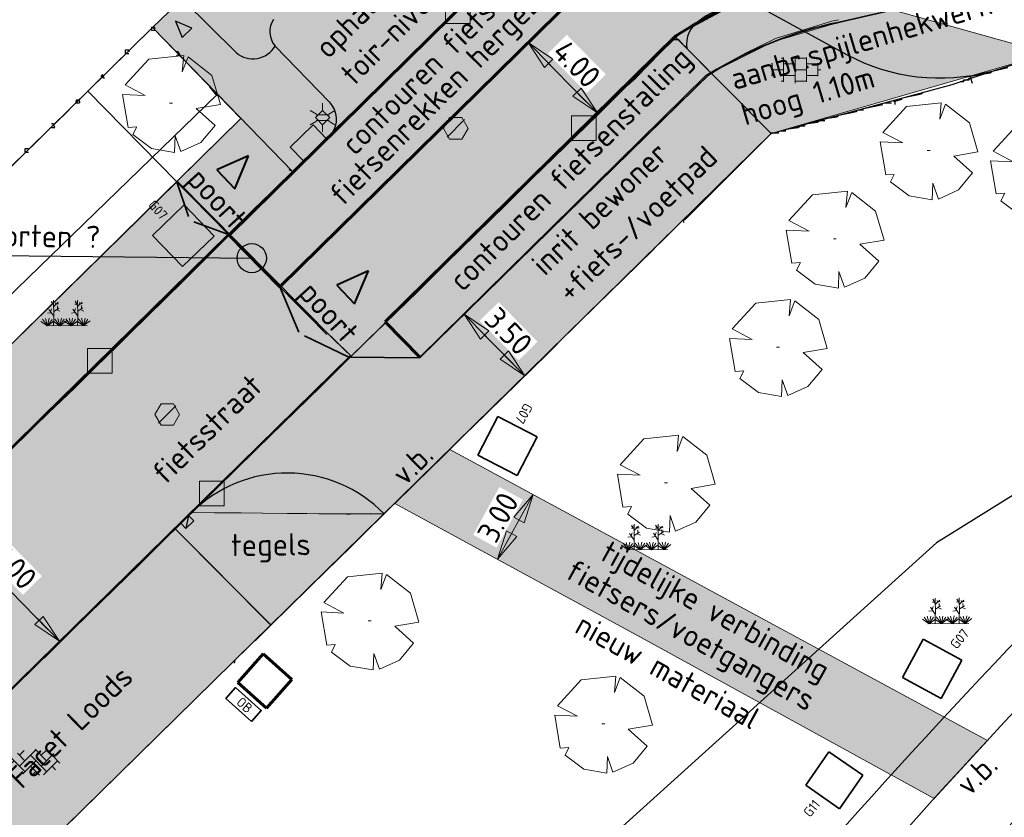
# Model space of a CAD drawing. Header units: metres. Extents: x 100797 to 101486, y 431104 to 431509.
# Tile 12 of 35: x 101102 to 101142, y 431242 to 431274. Entities that reach past the tile are written whole.
import ezdxf

# ---------------------------------------------------------------- set-up
doc = ezdxf.new("R2010")
doc.units = ezdxf.units.M
doc.header["$PDMODE"] = 35
doc.header["$PDSIZE"] = 1
doc.linetypes.add('BORDER', pattern=[44.45, 12.7, -6.35, 12.7, -6.35, 0, -6.35])
doc.linetypes.add('DASHED', pattern=[19.05, 12.7, -6.35])
doc.layers.get('0').update_dxf_attribs({"linetype": 'CONTINUOUS'})
doc.layers.get('Defpoints').update_dxf_attribs({"linetype": 'CONTINUOUS'})
for name, color, linetype, lineweight in [('AR_ONDERZOEKSLOKATIE', 3, 'BORDER', 50), ('N-WE-IE-TERREINAFSCHEIDING_KUNSTMATIG_HEKWERK-G', 20, 'IE-TERREINAFSCHEIDING-KUNSTMATIG', 35), ('N-WE-RI-HWA_TROTTOIRKOLK-S', 150, 'CONTINUOUS', 25), ('N-XX-AL-M', 7, 'CONTINUOUS', 18), ('N-XX-AL-T18', 7, 'CONTINUOUS', 25), ('N-XX-AL-T25', 7, 'CONTINUOUS', 25), ('PERCELEN', 2, 'DASHED', 9), ('X-XX-AL-HULPLIJN-G', 210, 'CONTINUOUS', 18)]:
    doc.layers.add(name, color=color, linetype=linetype, lineweight=lineweight)
for name, color, linetype, true_color in [('BAR_BGT_BOMEN', 7, 'CONTINUOUS', 0x707070), ('BAR_BGT_PUNTSYMBOLEN', 7, 'CONTINUOUS', 0x707070), ('BAR_BGT_SYMBOLEN', 7, 'CONTINUOUS', 0x707070), ('BAR_TOPO', 7, 'CONTINUOUS', 0x707070), ('BAR_WEGEN', 7, 'CONTINUOUS', 0x707070), ('BOR_BOMEN (vaste grootte)', 7, 'CONTINUOUS', 0x707070), ('BOR_LICHTMASTEN', 7, 'CONTINUOUS', 0x707070), ('BOR_RIOOLPUTTEN', 7, 'CONTINUOUS', 0x707070)]:
    doc.layers.add(name, color=color, linetype=linetype, true_color=true_color)
for name, color, linetype, lineweight, true_color in [('N-FIETSEN-OPSTEL-PLAATS', 7, 'CONTINUOUS', 60, 0x2d53b4), ('N-ONDERBORD', 7, 'CONTINUOUS', 35, 0x000000), ('X-XX-AL-ARCERING-BOVENBOUW-ONDERBOUW-PEUTERS', 7, 'CONTINUOUS', 30, 0x33cccc), ('X-XX-AL-ARCERING-INRIT-BEWONERS', 7, 'CONTINUOUS', 30, 0x9699c5), ('X-XX-AL-ARCERING-PARKEERPLAATSEN', 7, 'CONTINUOUS', 30, 0xbb89bd), ('X-XX-AL-ARCERING-RIJBAAN', 7, 'CONTINUOUS', 30, 0xe3cee3), ('X-XX-AL-ARCERING-TROTTOIR', 7, 'CONTINUOUS', 30, 0xf2f609)]:
    doc.layers.add(name, color=color, linetype=linetype, lineweight=lineweight, true_color=true_color)
doc.styles.add('NLCS-ISO 1.8', font='txt', dxfattribs={"height": 1.8})
doc.styles.add('NLCS-ISO 2.5', font='txt', dxfattribs={"height": 2.5})
doc.linetypes.add('IE-TERREINAFSCHEIDING-KUNSTMATIG', pattern='A,4,[82,NLCS.SHX,S=0.75,R=90,X=0,Y=0],4,-2', length=10)
doc.dimstyles.new('NLCS-T18-Pijl-ANNOTATIVE-A', dxfattribs={"dimtxt": 1.8, "dimasz": 1.35, "dimexe": 2, "dimexo": 2, "dimgap": 0.7, "dimtad": 1, "dimlfac": -1, "dimzin": 0, "dimdsep": 46, "dimtxsty": 'NLCS-ISO 1.8', "dimblk": 'Pijl', "dimcen": 0, "dimdle": 2, "dimse1": 1, "dimse2": 1, "dimclrd": 256, "dimclre": 256, "dimclrt": 256, "dimadec": 0, "dimazin": 0, "dimtfac": 1, "dimtofl": 0, "dimtmove": 0, "dimatfit": 3, "dimldrblk": 'Pijl', "dimfxl": 1, "dimtfill": 1, "dimtolj": 1, "dimtzin": 0, "dimlwd": 18, "dimlwe": 18, "dimarcsym": 0})
picture_1 = doc.add_image_def('image2.jpg', size_in_pixel=(200, 199))
picture_2 = doc.add_image_def('image5.png', size_in_pixel=(75, 76))
picture_3 = doc.add_image_def('image6.png', size_in_pixel=(75, 76))

# ---------------------------------------------------------------- blocks, each defined once
blk = doc.blocks.new('inspectieput_1', base_point=(100953.43, 431263.36))
at = {"color": 8, "lineweight": 0, "true_color": 0x707070}
for points in [[(100953.93, 431263.36), (100953.68, 431263.793), (100953.18, 431263.793), (100952.93, 431263.36), (100953.18, 431262.927), (100953.68, 431262.927), (100953.93, 431263.36)], [(100953.076, 431263.006), (100953.784, 431263.714)]]:
    blk.add_lwpolyline(points, dxfattribs=at)
blk = doc.blocks.new('lichtmast_1', base_point=(101313.152, 431373.608))
at = {"color": 8, "lineweight": 0, "true_color": 0x707070}
for points in [[(101312.902, 431373.752), (101312.652, 431373.896)], [(101313.441, 431373.608), (101313.152, 431373.896), (101312.864, 431373.608), (101313.152, 431373.319), (101313.441, 431373.608)], [(101313.152, 431373.896), (101313.152, 431374.185)], [(101313.402, 431373.752), (101313.652, 431373.896)], [(101312.902, 431373.463), (101312.652, 431373.319)], [(101312.887, 431373.722), (101313.418, 431373.722)], [(101312.887, 431373.494), (101313.418, 431373.494)], [(101313.402, 431373.463), (101313.652, 431373.319)], [(101313.152, 431373.319), (101313.152, 431373.03)]]:
    blk.add_lwpolyline(points, dxfattribs=at)
blk = doc.blocks.new('boom_5', base_point=(101195.652, 431331.719))
at = {"color": 8, "lineweight": 0, "true_color": 0x707070}
for points in [[(101196.164, 431333.653), (101194.752, 431333.505), (101193.794, 431332.459)], [(101196.164, 431333.653), (101196.105, 431332.993), (101196.339, 431333.598)], [(101197.651, 431331.668), (101197.306, 431332.844), (101196.339, 431333.598)], [(101193.684, 431332.075), (101194.607, 431332.031), (101193.794, 431332.459)], [(101193.684, 431332.075), (101193.91, 431330.737)], [(101195.712, 431331.719), (101195.592, 431331.719), (101195.712, 431331.719)], [(101197.651, 431331.668), (101196.67, 431331.501), (101197.437, 431330.818)], [(101194.104, 431330.453), (101194.261, 431330.759), (101193.91, 431330.737)], [(101196.046, 431329.759), (101196.864, 431330.128), (101197.437, 431330.818)], [(101194.104, 431330.453), (101194.861, 431329.883), (101195.795, 431329.724)], [(101196.046, 431329.758), (101195.819, 431330.396), (101195.795, 431329.724)]]:
    blk.add_lwpolyline(points, dxfattribs=at)
blk = doc.blocks.new('boom_6', base_point=(101276.276, 431172.059))
at = {"color": 8, "lineweight": 0, "true_color": 0x707070}
for points in [[(101276.787, 431173.993), (101275.376, 431173.845), (101274.418, 431172.799)], [(101276.787, 431173.993), (101276.729, 431173.333), (101276.963, 431173.937)], [(101278.275, 431172.007), (101277.93, 431173.184), (101276.963, 431173.937)], [(101274.308, 431172.415), (101275.231, 431172.371), (101274.418, 431172.799)], [(101274.308, 431172.415), (101274.534, 431171.076)], [(101276.336, 431172.059), (101276.216, 431172.059), (101276.336, 431172.059)], [(101278.275, 431172.007), (101277.294, 431171.84), (101278.061, 431171.157)], [(101274.728, 431170.793), (101274.885, 431171.098), (101274.534, 431171.076)], [(101276.67, 431170.098), (101277.487, 431170.468), (101278.061, 431171.157)], [(101274.728, 431170.793), (101275.484, 431170.222), (101276.419, 431170.064)], [(101276.67, 431170.098), (101276.443, 431170.736), (101276.419, 431170.064)]]:
    blk.add_lwpolyline(points, dxfattribs=at)
blk = doc.blocks.new('beplanting_1', base_point=(101316.768, 431360.678))
at = {"color": 8, "lineweight": 0, "true_color": 0x707070}
for points in [[(101316.221, 431361.216), (101316.134, 431361.214)], [(101316.245, 431361.178), (101316.141, 431361.332)], [(101316.182, 431361.271), (101316.189, 431361.312)], [(101316.25, 431360.732), (101316.243, 431361.377)], [(101316.246, 431361.119), (101316.426, 431361.295)], [(101316.336, 431361.207), (101316.319, 431361.276)], [(101316.369, 431361.24), (101316.442, 431361.23)], [(101316.399, 431361.022), (101316.397, 431361.156)], [(101317.192, 431361.223), (101317.105, 431361.221)], [(101317.217, 431361.185), (101317.113, 431361.339)], [(101317.153, 431361.278), (101317.161, 431361.32)], [(101317.222, 431360.739), (101317.214, 431361.384)], [(101317.217, 431361.126), (101317.397, 431361.302)], [(101317.307, 431361.214), (101317.291, 431361.283)], [(101317.341, 431361.247), (101317.414, 431361.238)], [(101317.371, 431361.029), (101317.368, 431361.163)], [(101316.15, 431360.869), (101315.991, 431360.849)], [(101316.244, 431360.343), (101316.247, 431360.729), (101316.053, 431361.01)], [(101316.121, 431360.911), (101316.163, 431361.035)], [(101316.248, 431360.929), (101316.462, 431361.061)], [(101316.355, 431360.995), (101316.499, 431360.933)], [(101317.121, 431360.876), (101316.962, 431360.856)], [(101317.216, 431360.35), (101317.218, 431360.736), (101317.025, 431361.017)], [(101317.092, 431360.919), (101317.134, 431361.043)], [(101317.22, 431360.936), (101317.434, 431361.068)], [(101317.327, 431361.002), (101317.471, 431360.94)], [(101316.001, 431360.341), (101315.726, 431360.524)], [(101316.001, 431360.341), (101315.796, 431360.612)], [(101316.001, 431360.341), (101315.92, 431360.641)], [(101315.937, 431360.341), (101317.6, 431360.353)], [(101316.001, 431360.341), (101316.063, 431360.648)], [(101316.001, 431360.341), (101316.18, 431360.605)], [(101316.001, 431360.341), (101316.271, 431360.54)], [(101316.493, 431360.345), (101316.219, 431360.528)], [(101316.493, 431360.345), (101316.288, 431360.616)], [(101316.493, 431360.345), (101316.412, 431360.644)], [(101316.493, 431360.345), (101316.556, 431360.652)], [(101316.493, 431360.345), (101316.672, 431360.608)], [(101316.493, 431360.345), (101316.763, 431360.544)], [(101316.949, 431360.348), (101316.674, 431360.531)], [(101316.949, 431360.348), (101316.743, 431360.619)], [(101316.949, 431360.348), (101316.867, 431360.648)], [(101316.949, 431360.348), (101317.011, 431360.655)], [(101316.949, 431360.348), (101317.128, 431360.612)], [(101316.949, 431360.348), (101317.218, 431360.547)], [(101317.457, 431360.352), (101317.182, 431360.535)], [(101317.457, 431360.352), (101317.252, 431360.623)], [(101317.457, 431360.352), (101317.375, 431360.651)], [(101317.457, 431360.352), (101317.519, 431360.659)], [(101317.457, 431360.352), (101317.636, 431360.616)], [(101317.457, 431360.352), (101317.726, 431360.551)]]:
    blk.add_lwpolyline(points, dxfattribs=at)
blk = doc.blocks.new('tegels_1', base_point=(101313.553, 431423.17))
at = {"color": 8, "lineweight": 0, "true_color": 0x707070}
for points in [[(101312.601, 431423.402), (101312.626, 431423.402)], [(101312.626, 431422.912), (101312.626, 431423.428)], [(101312.985, 431423.633), (101313.089, 431423.633)], [(101313.089, 431422.676), (101313.089, 431423.664)], [(101313.089, 431423.402), (101313.553, 431423.402)], [(101313.553, 431422.619), (101313.553, 431423.721)], [(101313.553, 431423.633), (101314.016, 431423.633)], [(101314.016, 431422.676), (101314.016, 431423.664)], [(101314.016, 431423.402), (101314.479, 431423.402)], [(101314.479, 431422.912), (101314.479, 431423.428)], [(101312.626, 431423.17), (101313.089, 431423.17)], [(101313.553, 431423.17), (101314.016, 431423.17)], [(101314.479, 431423.17), (101314.601, 431423.17)], [(101312.601, 431422.938), (101312.626, 431422.938)], [(101312.985, 431422.707), (101313.089, 431422.707)], [(101313.089, 431422.938), (101313.553, 431422.938)], [(101313.553, 431422.707), (101314.016, 431422.707)], [(101314.016, 431422.938), (101314.479, 431422.938)]]:
    blk.add_lwpolyline(points, dxfattribs=at)
blk = doc.blocks.new('betonstraatstenen_1', base_point=(101286.795, 431176.56))
at = {"color": 8, "lineweight": 0, "true_color": 0x707070}
for points in [[(101286.765, 431177.03), (101287.235, 431176.56)], [(101285.815, 431176.66), (101286.355, 431176.12)], [(101286.048, 431176.867), (101286.355, 431176.56)], [(101286.135, 431176.34), (101286.795, 431177)], [(101286.135, 431176.78), (101286.33, 431176.976)], [(101286.575, 431176.78), (101287.235, 431176.12)], [(101287.015, 431176.78), (101287.211, 431176.976)], [(101287.015, 431176.34), (101287.525, 431176.85)], [(101287.455, 431176.78), (101287.776, 431176.459)], [(101285.776, 431176.421), (101285.915, 431176.56)], [(101286.269, 431176.034), (101286.795, 431176.56)], [(101286.575, 431176.34), (101286.944, 431175.971)], [(101287.109, 431175.993), (101287.675, 431176.56)], [(101287.455, 431176.34), (101287.601, 431176.194)], [(101286.642, 431175.967), (101286.795, 431176.12)]]:
    blk.add_lwpolyline(points, dxfattribs=at)
blk = doc.blocks.new('kolk-symbool_1', base_point=(101288.593, 431172.129))
at = {"true_color": 0x707070, "transparency": 33554687}
h = blk.add_hatch(color=8, dxfattribs=at)
h.paths.add_polyline_path([(101288.624, 431172.081), (101288.846, 431172.296), (101288.718, 431172.296), (101288.486, 431172.06), (101288.555, 431172.013), (101288.747, 431171.716), (101288.868, 431171.716)])
h.paths.add_polyline_path([(101288.555, 431172.013), (101288.486, 431172.06), (101288.486, 431172.516), (101288.388, 431172.516), (101288.388, 431171.716), (101288.486, 431171.716), (101288.486, 431171.946)], flags=0)
at = {"color": 8, "lineweight": 0, "true_color": 0x707070}
blk.add_lwpolyline([(101288.092, 431172.617), (101289.092, 431172.617), (101289.092, 431171.617), (101288.092, 431171.617), (101288.092, 431172.617)], dxfattribs=at)
blk = doc.blocks.new('Pijl')
h = blk.add_hatch(color=256)
h.paths.add_polyline_path([(0, 0), (-1.75, 0.352), (-1.75, 0)])
h.paths.add_polyline_path([(-1.75, 0), (-1.75, -0.352), (0, 0)])
for p, q in [((0, 0), (-1.75, 0.352)), ((-1.75, 0.352), (-1.75, -0.352)), ((-1.902, 0), (0, 0)), ((0, 0), (-1.75, -0.352))]:
    blk.add_line(p, q)
blk = doc.blocks.new('*D625')
at = {"layer": 'Defpoints', "color": 0, "transparency": 16777216}
for p in [(101119.845, 431262.165), (101122.295, 431259.665), (101122.295, 431259.665)]:
    blk.add_point(p, dxfattribs=at)
at = {"layer": 'N-XX-AL-M', "lineweight": 18, "transparency": 16777216}
blk.add_line((101120.318, 431261.683), (101121.823, 431260.147), dxfattribs=at)
at = {"layer": 'N-XX-AL-M', "lineweight": 18, "transparency": 16777216, "xscale": 0.675, "yscale": 0.675, "zscale": 0.675}
for p, rotation in [((101119.845, 431262.165), 134.4235591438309), ((101122.295, 431259.665), 314.4235591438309)]:
    blk.add_blockref('Pijl', p, dxfattribs=dict(at, rotation=rotation))
at = {"layer": 'N-XX-AL-M', "transparency": 16777216, "insert": (101121.642, 431261.475), "char_height": 0.9, "attachment_point": 5, "rotation": 314.4236, "style": 'NLCS-ISO 1.8', "bg_fill": 3, "box_fill_scale": 1.1, "bg_fill_color": 256, "bg_fill_true_color": 13158600, "bg_fill_transparency": 0}
blk.add_mtext('\\A1;3.50', dxfattribs=at)
blk = doc.blocks.new('*D621')
at = {"layer": 'Defpoints', "color": 0, "transparency": 16777216}
for p in [(101098.657, 431254.004), (101103.432, 431248.91), (101103.546, 431249.021)]:
    blk.add_point(p, dxfattribs=at)
at = {"layer": 'N-XX-AL-M', "lineweight": 18, "transparency": 16777216}
blk.add_line((101099.016, 431253.411), (101102.959, 431249.391), dxfattribs=at)
at = {"layer": 'N-XX-AL-M', "lineweight": 18, "transparency": 16777216, "xscale": 0.675, "yscale": 0.675, "zscale": 0.675}
for p, rotation in [((101098.543, 431253.892), 134.4534102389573), ((101103.432, 431248.91), 314.4534102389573)]:
    blk.add_blockref('Pijl', p, dxfattribs=dict(at, rotation=rotation))
at = {"layer": 'N-XX-AL-M', "transparency": 16777216, "insert": (101101.559, 431251.961), "char_height": 0.9, "attachment_point": 5, "rotation": 314.4534, "style": 'NLCS-ISO 1.8', "bg_fill": 3, "box_fill_scale": 1.1, "bg_fill_color": 256, "bg_fill_true_color": 13158600, "bg_fill_transparency": 0}
blk.add_mtext('\\A1;7.00', dxfattribs=at)
blk = doc.blocks.new('*D626')
at = {"layer": 'Defpoints', "color": 0, "transparency": 16777216}
for p in [(101122.314, 431273.056), (101125.119, 431270.205), (101125.24, 431270.323)]:
    blk.add_point(p, dxfattribs=at)
at = {"layer": 'N-XX-AL-M', "lineweight": 18, "transparency": 16777216}
blk.add_line((101122.908, 431272.693), (101124.766, 431270.804), dxfattribs=at)
at = {"layer": 'N-XX-AL-M', "lineweight": 18, "transparency": 16777216, "xscale": 0.675, "yscale": 0.675, "zscale": 0.675}
for p, rotation in [((101122.434, 431273.174), 134.5359068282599), ((101125.24, 431270.323), 314.5359068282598)]:
    blk.add_blockref('Pijl', p, dxfattribs=dict(at, rotation=rotation))
at = {"layer": 'N-XX-AL-M', "transparency": 16777216, "insert": (101124.407, 431272.31), "char_height": 0.9, "attachment_point": 5, "rotation": 314.5359, "style": 'NLCS-ISO 1.8', "bg_fill": 3, "box_fill_scale": 1.1, "bg_fill_color": 256, "bg_fill_true_color": 13158600, "bg_fill_transparency": 0}
blk.add_mtext('\\A1;4.00', dxfattribs=at)
blk = doc.blocks.new('*D624')
at = {"layer": 'Defpoints', "color": 0, "transparency": 16777216}
for p in [(101122.634, 431254.865), (101122.634, 431254.865), (101121.193, 431252.234)]:
    blk.add_point(p, dxfattribs=at)
at = {"layer": 'N-XX-AL-M', "lineweight": 18, "transparency": 16777216}
blk.add_line((101121.518, 431252.826), (101122.31, 431254.273), dxfattribs=at)
at = {"layer": 'N-XX-AL-M', "lineweight": 18, "transparency": 16777216, "xscale": 0.675, "yscale": 0.675, "zscale": 0.675}
for p, rotation in [((101122.634, 431254.865), 61.29131315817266), ((101121.193, 431252.234), 241.2913131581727)]:
    blk.add_blockref('Pijl', p, dxfattribs=dict(at, rotation=rotation))
at = {"layer": 'N-XX-AL-M', "transparency": 16777216, "insert": (101121.212, 431253.933), "char_height": 0.9, "attachment_point": 5, "rotation": 61.2913, "style": 'NLCS-ISO 1.8', "bg_fill": 3, "box_fill_scale": 1.1, "bg_fill_color": 256, "bg_fill_true_color": 13158600, "bg_fill_transparency": 0}
blk.add_mtext('\\A1;3.00', dxfattribs=at)
blk = doc.blocks.new('N-SRI-KOLK_TROTTOIR-SO')
blk.add_hatch(color=256).paths.add_polyline_path([(1.125, 1.5), (-1.125, 1.5), (-1.125, 0)])
blk.add_line((-1.125, 0), (1.125, 1.5))
at = {"flags": 128}
blk.add_lwpolyline([(-1.125, 0), (1.125, 0), (1.125, 1.5), (-1.125, 1.5)], close=True, dxfattribs=at)

msp = doc.modelspace()

# ---------------------------------------------------------------- hatches: boundary and pattern name
at = {"layer": 'X-XX-AL-ARCERING-BOVENBOUW-ONDERBOUW-PEUTERS'}
h = msp.add_hatch(color=256, dxfattribs=at)
h.dxf.hatch_style = 1
h.paths.add_polyline_path([(101108.208, 431267.561), (101114.547, 431261.156), (101115.294, 431260.424), (101115.778, 431260.42), (101116.116, 431260.417), (101116.452, 431260.414), (101117.183, 431260.408), (101118.046, 431260.401), (101118.73, 431261.075), (101129.807, 431271.923), (101129.842, 431271.954), (101132.357, 431273.205), (101135.052, 431274.009), (101141.715, 431275.538), (101140.583, 431276.788), (101143.377, 431277.57), (101145.736, 431278.24), (101145.797, 431278.255), (101150.004, 431279.467), (101150.962, 431280.067), (101152.789, 431281.214), (101154.425, 431282.236), (101154.869, 431283.499), (101152.516, 431285.913), (101144.2, 431294.407), (101136.9, 431287.339), (101129.154, 431295.144), (101118.434, 431284.666), (101120.015, 431283.036), (101111.475, 431274.683), (101109.856, 431276.339), (101107.201, 431273.784), (101110.79, 431270.094)])
at = {"layer": 'X-XX-AL-ARCERING-INRIT-BEWONERS', "true_color": 0x9699c5}
h = msp.add_hatch(color=253, dxfattribs=at)
h.dxf.hatch_style = 1
h.paths.add_polyline_path([(101118.732, 431261.073), (101118.046, 431260.401), (101117.183, 431260.408), (101116.287, 431260.416), (101115.778, 431260.42), (101115.22, 431260.425), (101108.89, 431254.227), (101108.803, 431254.129), (101109.517, 431254.123), (101110.47, 431254.115), (101111.538, 431254.104), (101112.335, 431254.095), (101113.059, 431254.087), (101114.363, 431254.074), (101115.152, 431254.081), (101115.501, 431254.082), (101115.681, 431254.083), (101115.866, 431254.084), (101116.113, 431254.083), (101116.594, 431254.078), (101132.294, 431269.488), (101143.528, 431272.735), (101137.195, 431274.501), (101134.676, 431273.897), (101132.361, 431273.203), (101129.842, 431271.953)])
at = {"layer": 'X-XX-AL-ARCERING-PARKEERPLAATSEN', "true_color": 0xbb89bd}
h = msp.add_hatch(color=203, dxfattribs=at)
h.dxf.hatch_style = 1
h.paths.add_polyline_path([(101072.676, 431218.691), (101076.53, 431214.763), (101111.998, 431249.57), (101108.125, 431253.465)])
at = {"layer": 'X-XX-AL-ARCERING-RIJBAAN', "true_color": 0xe3cee3}
h = msp.add_hatch(color=254, dxfattribs=at)
h.dxf.hatch_style = 1
h.paths.add_polyline_path([(101055.829, 431215.916), (101061.253, 431213.47), (101064.836, 431211.912), (101067.043, 431211.361), (101069.192, 431211.197), (101069.33, 431210.912), (101070.887, 431213.265), (101070.43, 431214.591), (101070.621, 431215.849), (101071.648, 431217.166), (101072.979, 431218.381), (101072.653, 431218.713), (101115.231, 431260.486), (101114.541, 431261.162), (101113.016, 431262.616), (101111.755, 431263.9), (101110.963, 431264.706), (101110.291, 431265.39), (101068.215, 431224.115), (101067.553, 431223.54), (101066.623, 431222.966), (101066.149, 431222.703), (101065.697, 431222.498), (101064.916, 431222.213), (101064.697, 431222.125), (101064.641, 431222.113), (101064.572, 431222.087), (101063.666, 431221.865), (101063.304, 431221.786), (101062.747, 431221.73), (101061.822, 431221.686), (101061.061, 431221.697), (101059.957, 431221.875), (101059.361, 431222.001), (101058.198, 431222.384), (101055.728, 431223.535), (101034.792, 431232.991), (101032.694, 431226.345)])
at = {"layer": 'X-XX-AL-ARCERING-TROTTOIR', "true_color": 0xf2f609}
h = msp.add_hatch(color=2, dxfattribs=at)
h.dxf.hatch_style = 1
h.paths.add_polyline_path([(101108.182, 431267.536), (101066.112, 431226.255), (101065.005, 431225.572), (101064.358, 431225.255), (101063.611, 431224.955), (101062.803, 431224.759), (101062.264, 431224.7), (101061.623, 431224.689), (101060.948, 431224.748), (101060.591, 431224.808), (101060.212, 431224.895), (101059.681, 431225.059), (101059.432, 431225.154), (101037.159, 431235.174), (101035.933, 431232.478), (101058.237, 431222.401), (101059.373, 431222.014), (101061.161, 431221.71), (101063.172, 431221.781), (101064.697, 431222.125), (101066.113, 431222.693), (101067.386, 431223.455), (101068.809, 431224.698), (101106.704, 431261.904), (101110.271, 431265.407), (101109.924, 431265.761), (101108.788, 431266.919), (101108.463, 431267.25)])
h = msp.add_hatch(color=2, dxfattribs=at)
h.dxf.hatch_style = 1
h.paths.add_polyline_path([(101119.262, 431256.682), (101117.027, 431254.499), (101127.139, 431249.001), (101138.903, 431242.541), (101141.054, 431244.889)])
h = msp.add_hatch(color=2, dxfattribs=at)
h.dxf.hatch_style = 1
h.paths.add_polyline_path([(101110.549, 431254.114), (101108.782, 431254.129), (101108.126, 431253.464), (101112.002, 431249.564), (101116.594, 431254.078), (101116.171, 431254.072), (101115.942, 431254.08), (101115.758, 431254.076), (101115.455, 431254.08), (101115.236, 431254.064), (101115.068, 431254.066)])

# ---------------------------------------------------------------- linework, layer by layer
for q in [(101128.547, 431273.498), (101132.294, 431269.488)]:
    msp.add_line((101128.425, 431273.378), q)
at = {"lineweight": 40}
for p, q in [((101111.097, 431268.586), (101109.813, 431268.014)), ((101110.536, 431267.254), (101111.097, 431268.586)), ((101109.813, 431268.014), (101110.536, 431267.254)), ((101115.958, 431263.919), (101114.674, 431263.347)), ((101115.397, 431262.588), (101115.958, 431263.919)), ((101114.674, 431263.347), (101115.397, 431262.588))]:
    msp.add_line(p, q, dxfattribs=at)
at = {"lineweight": 30}
for p, q in [((101109.924, 431265.761), (101110.271, 431265.407)), ((101108.125, 431253.465), (101112.004, 431249.562))]:
    msp.add_line(p, q, dxfattribs=at)
at = {"color": 252, "linetype": 'Continuous'}
for points in [[(101107.175, 431273.664), (101107.3, 431273.682), (101107.3, 431273.789), (101107.175, 431273.807)], [(101107.175, 431273.664), (101107.175, 431273.807)], [(101125.245, 431270.235), (101126.245, 431271.235), (101126.459, 431271.45), (101126.798, 431271.753), (101128.316, 431273.307), (101128.53, 431273.307), (101128.759, 431273.049), (101128.887, 431273.021)], [(101106.104, 431272.735), (101106.104, 431272.878), (101106.246, 431272.878), (101106.246, 431272.807)], [(101114.531, 431269.593), (101115.674, 431270.664), (101118.245, 431273.164)], [(101106.104, 431272.735), (101106.246, 431272.735)], [(101108.318, 431272.664), (101108.246, 431272.807), (101108.175, 431272.807)], [(101108.175, 431272.664), (101108.318, 431272.664)], [(101141.244, 431272.021), (101141.886, 431272.164)], [(101105.246, 431271.735), (101105.175, 431271.878), (101105.104, 431271.807), (101105.246, 431271.735)], [(101140.101, 431271.592), (101140.101, 431271.664), (101140.172, 431271.664)], [(101140.172, 431271.807), (101140.315, 431271.807)], [(101140.172, 431271.664), (101140.315, 431271.664), (101140.315, 431271.735), (101140.387, 431271.735)], [(101140.315, 431271.807), (101140.744, 431271.878), (101141.172, 431271.95)], [(101140.458, 431271.521), (101140.387, 431271.735), (101140.387, 431271.807)], [(101141.172, 431271.95), (101141.244, 431272.021)], [(101109.818, 431271.021), (101109.532, 431271.378)], [(101139.958, 431271.592), (101140.101, 431271.592)], [(101104.104, 431270.735), (101104.122, 431270.86), (101104.229, 431270.86), (101104.247, 431270.735)], [(101137.244, 431270.807), (101137.315, 431270.807), (101137.601, 431270.878)], [(101137.672, 431270.95), (101138.387, 431271.092)], [(101138.387, 431271.092), (101138.458, 431271.164)], [(101103.532, 431270.164), (101103.818, 431270.45)], [(101104.104, 431270.735), (101104.247, 431270.735)], [(101135.744, 431270.378), (101135.815, 431270.45)], [(101135.815, 431270.45), (101136.03, 431270.45)], [(101136.101, 431270.521), (101136.815, 431270.664)], [(101136.887, 431270.735), (101137.03, 431270.735)], [(101137.03, 431270.735), (101137.173, 431270.735)], [(101137.315, 431270.664), (101137.315, 431270.807)], [(101121.531, 431266.593), (101122.602, 431267.664), (101125.245, 431270.235)], [(101134.458, 431270.093), (101134.958, 431270.164)], [(101134.958, 431270.164), (101135.03, 431270.235)], [(101135.03, 431270.235), (101135.744, 431270.378)], [(101103.247, 431269.735), (101103.175, 431269.878), (101103.104, 431269.878)], [(101103.104, 431269.735), (101103.247, 431269.735)], [(101132.887, 431269.664), (101133.387, 431269.735)], [(101133.387, 431269.735), (101133.459, 431269.807)], [(101133.459, 431269.807), (101133.673, 431269.807)], [(101133.673, 431269.878), (101134.173, 431269.95)], [(101134.173, 431269.95), (101134.244, 431270.021)], [(101134.244, 431270.021), (101134.458, 431270.021)], [(101130.53, 431267.736), (101132.102, 431269.307)], [(101132.244, 431269.521), (101132.459, 431269.521)], [(101132.459, 431269.521), (101132.601, 431269.521)], [(101132.673, 431269.593), (101132.887, 431269.593)], [(101102.032, 431268.735), (101102.032, 431268.878), (101102.175, 431268.878)], [(101102.032, 431268.735), (101102.175, 431268.735)], [(101108.46, 431263.522), (101111.603, 431266.664), (101111.817, 431266.878), (101112.817, 431267.878)], [(101112.889, 431267.95), (101112.746, 431268.021)], [(101112.817, 431267.878), (101112.889, 431267.95), (101112.96, 431268.021)], [(101128.745, 431265.879), (101128.745, 431266.021), (101128.816, 431266.021), (101130.53, 431267.736)], [(101117.96, 431263.093), (101119.103, 431264.236), (101121.531, 431266.593)], [(101127.745, 431265.021), (101128.03, 431265.307)], [(101128.03, 431265.307), (101128.102, 431265.379)], [(101126.888, 431264.164), (101127.53, 431264.807), (101127.602, 431264.879)], [(101123.245, 431260.593), (101124.031, 431261.379), (101126.888, 431264.164)], [(101104.032, 431259.165), (101104.818, 431259.95), (101108.46, 431263.522)], [(101114.031, 431259.236), (101115.317, 431260.522), (101117.96, 431263.093)], [(101118.96, 431256.379), (101119.96, 431257.379), (101120.174, 431257.593), (101123.245, 431260.593)], [(101102.032, 431257.236), (101102.461, 431257.665), (101104.032, 431259.165)], [(101111.032, 431256.308), (101111.246, 431256.522), (101111.46, 431256.736), (101114.031, 431259.236)], [(101099.39, 431254.665), (101100.175, 431255.451), (101102.032, 431257.236)], [(101115.246, 431252.737), (101116.317, 431253.808), (101118.96, 431256.379)], [(101106.675, 431252.023), (101107.675, 431253.022), (101109.889, 431255.237), (101109.96, 431255.308)], [(101111.389, 431248.951), (101112.674, 431250.237), (101115.246, 431252.737)], [(101102.818, 431248.237), (101104.104, 431249.523), (101106.675, 431252.023)], [(101110.532, 431248.023), (101110.56, 431248.151), (101111.335, 431248.933), (101111.389, 431248.951)]]:
    msp.add_lwpolyline(points, dxfattribs=at)
at = {"lineweight": 30, "flags": 128}
for points in [[(101091.448, 431251.12), (101110.79, 431270.094)], [(101068.215, 431224.115), (101110.271, 431265.407)]]:
    msp.add_lwpolyline(points, dxfattribs=at)
at = {"lineweight": 30}
msp.add_arc((101112.666, 431250.228), 5.5, 44.4175, 134.826, dxfattribs=at)
at = {"layer": 'AR_ONDERZOEKSLOKATIE', "color": 10, "flags": 128}
msp.add_lwpolyline([(101057.295, 431329.77), (101034.679, 431317.44), (101043.828, 431300.839), (101039.147, 431290.299), (101046.185, 431287.13), (101079.212, 431272.257), (101097.895, 431253.246), (101114.44, 431269.455), (101133.958, 431288.666), (101139.528, 431308.091), (101140.349, 431310.558), (101141.284, 431312.203), (101169.207, 431338.229), (101165.898, 431342.249), (101164.745, 431344.231), (101162.442, 431347.649), (101160.273, 431352.228), (101158.197, 431356.243), (101157.44, 431357.356), (101154.047, 431361.346), (101151.425, 431363.556), (101148.561, 431365.359), (101147.369, 431365.519), (101145.845, 431365.52), (101143.275, 431366.946), (101141.279, 431368.217), (101139.12, 431370.061), (101136.213, 431373.296), (101134.237, 431374.944), (101124.147, 431383.803), (101083.466, 431344.039), (101058.639, 431330.503)], dxfattribs=at)
at = {"layer": 'BAR_TOPO', "ltscale": 0.01}
for p, q in [((101092.247, 431259.094), (101107.201, 431273.784)), ((101108.182, 431267.536), (101114.269, 431261.34))]:
    msp.add_line(p, q, dxfattribs=at)
at = {"layer": 'BAR_TOPO', "ltscale": 0.01, "flags": 128}
for points in [[(101141.171, 431271.994), (101156.526, 431276.823, 0.394037), (101157.843, 431296.321), (101155.557, 431298.746)], [(101179.464, 431297.526), (101174.102, 431283.148), (101174.092, 431283.123, -0.085377), (101171.446, 431278.581), (101164.778, 431272.526), (101160.786, 431270.709), (101160.093, 431267.366, -0.153789), (101157.18, 431266.408, 0.08157), (101156.736, 431266.358), (101155.863, 431265.549), (101148.755, 431258.961), (101138.986, 431252.9), (101125.711, 431240.9), (101108.618, 431220.432), (101104.335, 431213.661), (101102.014, 431209.255), (101093.61, 431201.786)], [(101191.195, 431295.802), (101152.814, 431259.542, 0.020594), (101134.722, 431240.785, 0.036642), (101110.146, 431209.139), (101102.509, 431197.892)], [(101102.509, 431197.892, 0.278482), (101105.849, 431199.384), (101111.81, 431208.142, -0.038043), (101136.101, 431239.407, -0.022071), (101154.229, 431258.236), (101192.344, 431293.923)], [(101089.66, 431168.087, -0.002254), (101092.059, 431172.231), (101105.014, 431192.652), (101107.598, 431196.723), (101114.971, 431207.338, -0.039294), (101138.426, 431237.502, -0.022332), (101156.321, 431256.056), (101191.483, 431289.133)], [(101108.449, 431274.913), (101110.596, 431272.768, 0.471561), (101112.169, 431273.036)], [(101112.113, 431274.118, 0.332687), (101112.169, 431273.036)], [(101112.169, 431273.036), (101114.361, 431270.774, -0.381389), (101114.44, 431269.455)]]:
    msp.add_lwpolyline(points, format="xyb", dxfattribs=at)
for points in [[(101114.44, 431269.455), (101124.657, 431279.475)], [(101092.197, 431259.044), (101107.199, 431273.787), (101109.835, 431271.079)], [(101072.979, 431218.381), (101072.676, 431218.691), (101128.425, 431273.378)], [(101128.867, 431272.934), (101132.294, 431269.488)], [(101132.294, 431269.488), (101139.621, 431271.473), (101141.171, 431271.994)], [(101094.473, 431256.193), (101109.835, 431271.079)], [(101109.835, 431271.079), (101112.889, 431267.942)], [(101114.255, 431269.275), (101113.716, 431269.841), (101112.787, 431268.936), (101113.336, 431268.376)], [(101072.979, 431218.381), (101076.523, 431214.756), (101132.294, 431269.488)], [(101114.255, 431269.275), (101113.336, 431268.376)], [(101114.44, 431269.455), (101114.255, 431269.275)], [(101113.336, 431268.376), (101112.889, 431267.942)], [(101112.889, 431267.942), (101105.819, 431260.921), (101097.627, 431252.983)]]:
    msp.add_lwpolyline(points, dxfattribs=at)
at = {"layer": 'BAR_TOPO', "flags": 128}
msp.add_lwpolyline([(101108.4, 431273.379), (101108.797, 431273.759), (101108.136, 431274.045), (101108.4, 431273.379)], dxfattribs=at)
at = {"layer": 'BAR_WEGEN', "ltscale": 0.01, "flags": 128}
for points in [[(101141.171, 431271.994), (101156.526, 431276.823, 0.394037), (101157.843, 431296.321), (101155.557, 431298.746)], [(101191.195, 431295.802), (101152.814, 431259.542, 0.020594), (101134.722, 431240.785, 0.036642), (101110.146, 431209.139), (101102.509, 431197.892)], [(101102.509, 431197.892, 0.278482), (101105.849, 431199.384), (101111.81, 431208.142, -0.038043), (101136.101, 431239.407, -0.022071), (101154.229, 431258.236), (101192.344, 431293.923)], [(101089.66, 431168.087, -0.002254), (101092.059, 431172.231), (101105.014, 431192.652), (101107.598, 431196.723), (101114.971, 431207.338, -0.039294), (101138.426, 431237.502, -0.022332), (101156.321, 431256.056), (101191.483, 431289.133)], [(101141.171, 431271.994, -0.190947), (101135.384, 431272.669), (101131.896, 431274.565, 0.237565), (101129.375, 431274.062, 0.292348), (101128.867, 431272.934)], [(101112.113, 431274.118, 0.332687), (101112.169, 431273.036)], [(101112.169, 431273.036), (101114.361, 431270.774, -0.381389), (101114.44, 431269.455)]]:
    msp.add_lwpolyline(points, format="xyb", dxfattribs=at)
for points in [[(101114.44, 431269.455), (101124.657, 431279.475)], [(101072.979, 431218.381), (101072.676, 431218.691), (101128.425, 431273.378), (101128.867, 431272.934)], [(101128.867, 431272.934), (101132.294, 431269.488)], [(101132.294, 431269.488), (101139.621, 431271.473), (101141.171, 431271.994)], [(101072.979, 431218.381), (101076.523, 431214.756), (101132.294, 431269.488)], [(101114.255, 431269.275), (101113.336, 431268.376)], [(101114.44, 431269.455), (101114.255, 431269.275)], [(101113.336, 431268.376), (101112.889, 431267.942)], [(101112.889, 431267.942), (101105.819, 431260.921), (101097.627, 431252.983)]]:
    msp.add_lwpolyline(points, dxfattribs=at)
at = {"layer": 'N-FIETSEN-OPSTEL-PLAATS'}
for p, q in [((101110.31, 431265.371), (101131.591, 431286.341)), ((101112.371, 431263.273), (101133.671, 431284.23)), ((101110.31, 431265.371), (101112.371, 431263.273)), ((101118.037, 431260.431), (101116.635, 431261.856))]:
    msp.add_line(p, q, dxfattribs=at)
at = {"layer": 'N-ONDERBORD'}
msp.add_lwpolyline([(101110.171, 431246.585), (101111.213, 431245.661), (101111.61, 431246.108), (101110.568, 431247.032)], close=True, dxfattribs=at)
at = {"layer": 'N-WE-IE-TERREINAFSCHEIDING_KUNSTMATIG_HEKWERK-G'}
for p, q in [((101141.73, 431275.541), (101135.057, 431274.009)), ((101108.183, 431267.536), (101104.577, 431271.206)), ((101108.182, 431267.536), (101108.666, 431266.133)), ((101108.883, 431265.909), (101110.282, 431265.393)), ((101110.963, 431264.706), (101110.076, 431265.608)), ((101112.371, 431263.272), (101113.141, 431261.442)), ((101113.36, 431261.284), (101115.168, 431260.424)), ((101115.169, 431260.425), (101118.046, 431260.401))]:
    msp.add_line(p, q, dxfattribs=at)
msp.add_arc((101138.159, 431258.721), 15.599, 101.4702, 122.7739, dxfattribs=at)
at = {"layer": 'N-XX-AL-M'}
msp.add_line((101118.046, 431260.401), (101129.714, 431271.837), dxfattribs=at)
at = {"layer": 'N-XX-AL-T18'}
msp.add_line((101095.274, 431264.611), (101111.226, 431264.438), dxfattribs=at)
msp.add_circle((101111.226, 431264.438), 0.592, dxfattribs=at)
at = {"layer": 'PERCELEN', "flags": 128}
msp.add_lwpolyline([(101057.295, 431329.77), (101034.679, 431317.44), (101043.828, 431300.839), (101039.147, 431290.299), (101046.185, 431287.13), (101079.212, 431272.257), (101097.895, 431253.246), (101114.44, 431269.455), (101133.958, 431288.666), (101139.528, 431308.091), (101140.349, 431310.558), (101141.284, 431312.203), (101169.207, 431338.229), (101165.898, 431342.249), (101164.745, 431344.231), (101162.442, 431347.649), (101160.273, 431352.228), (101158.197, 431356.243), (101157.44, 431357.356), (101154.047, 431361.346), (101151.425, 431363.556), (101148.561, 431365.359), (101147.369, 431365.519), (101145.845, 431365.52), (101143.275, 431366.946), (101141.279, 431368.217), (101139.12, 431370.061), (101136.213, 431373.296), (101134.237, 431374.944), (101124.147, 431383.803), (101083.466, 431344.039), (101058.639, 431330.503)], dxfattribs=at)
at = {"layer": 'X-XX-AL-HULPLIJN-G', "ltscale": 0.07, "flags": 128}
for points in [[(101116.594, 431254.078), (101132.294, 431269.488), (101143.528, 431272.735), (101137.195, 431274.501), (101134.676, 431273.897), (101132.361, 431273.203), (101129.842, 431271.953), (101118.732, 431261.073), (101118.046, 431260.401), (101117.183, 431260.408), (101116.287, 431260.416), (101115.778, 431260.42), (101115.22, 431260.425), (101108.89, 431254.227), (101108.803, 431254.129), (101109.721, 431254.121), (101110.792, 431254.111), (101111.659, 431254.102), (101112.658, 431254.092), (101113.46, 431254.083), (101114.396, 431254.073), (101115.152, 431254.081), (101116.03, 431254.084)], [(101119.262, 431256.682), (101141.054, 431244.889), (101138.903, 431242.541), (101127.139, 431249.001), (101117.027, 431254.499)], [(101108.782, 431254.129), (101108.126, 431253.464), (101112.002, 431249.564), (101116.594, 431254.078), (101116.171, 431254.072), (101115.942, 431254.08), (101115.758, 431254.076), (101115.455, 431254.08), (101115.236, 431254.064), (101115.068, 431254.066), (101110.549, 431254.114)], [(101072.676, 431218.691), (101076.53, 431214.763), (101111.998, 431249.57), (101108.125, 431253.465)]]:
    msp.add_lwpolyline(points, close=True, dxfattribs=at)
for points in [[(101066.112, 431226.255), (101108.182, 431267.536), (101108.463, 431267.25), (101108.788, 431266.919), (101110.271, 431265.407), (101110.271, 431265.407), (101109.924, 431265.761), (101110.271, 431265.407), (101106.704, 431261.904), (101068.809, 431224.698)], [(101072.653, 431218.713), (101115.231, 431260.486), (101114.541, 431261.162), (101113.016, 431262.616), (101111.755, 431263.9), (101110.963, 431264.706), (101110.291, 431265.39), (101068.215, 431224.115)]]:
    msp.add_lwpolyline(points, dxfattribs=at)

# ---------------------------------------------------------------- block references
at = {"layer": 'BAR_BGT_BOMEN'}
for p in [(101138.673, 431268.796), (101128.021, 431255.327)]:
    msp.add_blockref('boom_6', p, dxfattribs=at)
at = {"layer": 'BAR_BGT_PUNTSYMBOLEN'}
for p in [(101119.583, 431274.464), (101124.69, 431269.715), (101105.065, 431260.287), (101109.603, 431254.914)]:
    msp.add_blockref('kolk-symbool_1', p, dxfattribs=at)
at = {"layer": 'BAR_BGT_SYMBOLEN'}
for name, p in [('tegels_1', (101133.257, 431272.078)), ('beplanting_1', (101103.717, 431262.031)), ('beplanting_1', (101127.257, 431252.952)), ('beplanting_1', (101139.465, 431249.958)), ('betonstraatstenen_1', (101102.468, 431244.067))]:
    msp.add_blockref(name, p, dxfattribs=at)
at = {"layer": 'BOR_BOMEN (vaste grootte)'}
for p in [(101107.954, 431270.72), (101143.149, 431268.028), (101134.869, 431265.22), (101132.565, 431260.828), (101116.006, 431249.74), (101125.478, 431245.559)]:
    msp.add_blockref('boom_5', p, dxfattribs=at)
at = {"layer": 'BOR_LICHTMASTEN'}
msp.add_blockref('lichtmast_1', (101114.098, 431270.137), dxfattribs=at)
at = {"layer": 'BOR_RIOOLPUTTEN'}
for p in [(101119.5, 431269.7), (101107.8, 431258.1)]:
    msp.add_blockref('inspectieput_1', p, dxfattribs=at)
at = {"layer": 'N-WE-RI-HWA_TROTTOIRKOLK-S', "xscale": 0.2, "yscale": 0.2, "zscale": 0.2, "rotation": 224.4856658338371}
msp.add_blockref('N-SRI-KOLK_TROTTOIR-SO', (101108.506, 431253.849), dxfattribs=at)

# ---------------------------------------------------------------- texts
at = {"layer": 'N-XX-AL-T18', "char_height": 0.9, "attachment_point": 1, "style": 'NLCS-ISO 1.8'}
for s, width, insert, rotation in [('fietsenrekken hergebruik ? school de Noord', 26.5257, (101114.265, 431267.131), 45.1221), ('ophalen tot trot-\\Ptoir-nivo', 13.73405, (101113.688, 431273.104), 45.1221), ('aanbr.spijlenhekwerk hoog 1.10m', 13.73405, (101130.546, 431272.106), 16.5483), ('poort', 13.73405, (101109.218, 431268.202), 312.3455), ('hekwerk+poorten ?', 17.09334, (101094.911, 431265.91), 359.0829), ('poort', 13.73405, (101113.742, 431263.596), 312.3455), ('fietsstraat', 17.68501, (101107.076, 431255.851), 44.4949), ('v.b.', 17.68501, (101116.803, 431255.81), 44.4949), ('tegels', 17.68501, (101110.379, 431253.261), 0.6589), ('tijdelijke verbinding', 13.19259, (101125.741, 431253.028), 331.079), ('fietsers/voetgangers', 13.19259, (101124.313, 431252.294), 331.079), ('nieuw materiaal', 13.19259, (101124.699, 431250.082), 331.079), ('parkeren leraren Facet Loods', 17.68501, (101094.369, 431236.742), 44.4949), ('v.b.', 17.68501, (101139.687, 431243.233), 44.4949)]:
    msp.add_mtext_dynamic_manual_height_columns(s, width=width, gutter_width=4.5, heights=[0], dxfattribs=dict(at, insert=insert, rotation=rotation))
at = {"layer": 'N-XX-AL-T25', "char_height": 0.3924, "width": 0.60416, "attachment_point": 1, "style": 'NLCS-ISO 2.5'}
for s, insert, rotation in [('G07', (101107.292, 431266.838), 311.6707), ('G07', (101122.639, 431258.404), 240.3395), ('G07', (101139.509, 431248.812), 50.1226), ('OB', (101110.825, 431246.682), 318.4286), ('G11', (101133.559, 431241.997), 50.1226)]:
    msp.add_mtext(s, dxfattribs=dict(at, insert=insert, rotation=rotation))

# ---------------------------------------------------------------- pictures from other files: only their frames are drawn
at = {"layer": 'N-FIETSEN-OPSTEL-PLAATS'}
image = msp.add_image(picture_1, insert=(101110.662, 431247.237), size_in_units=(1.559, 1.551), rotation=-41.7574, dxfattribs=at)
image.dxf.flags = 7
at = {"layer": 'N-ONDERBORD'}
image = msp.add_image(picture_3, insert=(101107.197, 431265.363), size_in_units=(1.761, 1.785), rotation=-46.1317, dxfattribs=at)
image.dxf.flags = 7
image = msp.add_image(picture_3, insert=(101121.211, 431258.021), size_in_units=(1.761, 1.785), rotation=-117.4629, dxfattribs=at)
image.dxf.flags = 7
image = msp.add_image(picture_3, insert=(101139.178, 431246.591), size_in_units=(1.761, 1.785), rotation=61.5868, dxfattribs=at)
image.dxf.flags = 7
image = msp.add_image(picture_2, insert=(101135.064, 431242.123), size_in_units=(1.647, 1.669), rotation=55.281, dxfattribs=at)
image.dxf.flags = 7

# ---------------------------------------------------------------- next in the draw order: dimensions: what is measured, and where the dimension line sits
at = {"layer": 'N-XX-AL-M'}
for p1, p2, picture, middle in [((101119.845, 431262.165), (101122.295, 431259.665), '*D625', (101121.642, 431261.475)), ((101121.193, 431252.234), (101122.634, 431254.865), '*D624', (101121.212, 431253.933))]:
    dim = msp.add_aligned_dim(p1=p1, p2=p2, distance=0, dimstyle='NLCS-T18-Pijl-ANNOTATIVE-A', override={"dimsah": 1}, dxfattribs=at)
    dim.commit()
    dim.dimension.update_dxf_attribs({"geometry": picture, "text_midpoint": middle})
dim = msp.add_aligned_dim(p1=(101098.657, 431254.004), p2=(101103.546, 431249.021), distance=-0.159, text='7.00', dimstyle='NLCS-T18-Pijl-ANNOTATIVE-A', override={"dimsah": 1}, dxfattribs=at)
dim.commit()
dim.dimension.update_dxf_attribs({"geometry": '*D621', "text_midpoint": (101101.559, 431251.961)})

# ---------------------------------------------------------------- next in the draw order: linework, layer by layer
at = {"layer": 'N-FIETSEN-OPSTEL-PLAATS', "flags": 128}
msp.add_lwpolyline([(101116.635, 431261.856), (101128.421, 431273.454), (101129.089, 431273.851), (101130.338, 431274.531), (101131.737, 431275.202), (101134.23, 431275.973), (101134.574, 431276.05)], dxfattribs=at)
at = {"layer": 'N-XX-AL-M', "flags": 128}
msp.add_lwpolyline([(101118.038, 431260.43), (101129.652, 431271.858), (101130.079, 431272.113), (101131.249, 431272.75), (101132.469, 431273.335), (101134.745, 431274.039), (101135.013, 431274.099)], dxfattribs=at)
at = {"layer": 'X-XX-AL-HULPLIJN-G', "ltscale": 0.07, "flags": 128}
msp.add_lwpolyline([(101109.856, 431276.339), (101107.201, 431273.784), (101110.79, 431270.094), (101108.208, 431267.561), (101114.547, 431261.156), (101115.294, 431260.424), (101115.778, 431260.42), (101116.116, 431260.417), (101116.452, 431260.414), (101117.183, 431260.408), (101118.046, 431260.401), (101118.73, 431261.075), (101129.807, 431271.923), (101129.842, 431271.954), (101132.357, 431273.205), (101135.052, 431274.009), (101141.715, 431275.538)], dxfattribs=at)

# ---------------------------------------------------------------- next in the draw order: texts
at = {"layer": 'N-XX-AL-T18', "char_height": 0.9, "attachment_point": 1, "style": 'NLCS-ISO 1.8'}
for s, width, insert, rotation in [('inrit bewoner\\P+fiets-/voetpad', 10.11758, (101122.481, 431264.322), 44.0308), ('contouren fietsenstalling', 13.73405, (101119.144, 431263.675), 45.1221)]:
    msp.add_mtext_dynamic_manual_height_columns(s, width=width, gutter_width=4.5, heights=[0], dxfattribs=dict(at, insert=insert, rotation=rotation))

# ---------------------------------------------------------------- next in the draw order: dimensions: what is measured, and where the dimension line sits
at = {"layer": 'N-XX-AL-M'}
dim = msp.add_aligned_dim(p1=(101122.314, 431273.056), p2=(101125.119, 431270.205), distance=0.169, dimstyle='NLCS-T18-Pijl-ANNOTATIVE-A', override={"dimsah": 1}, dxfattribs=at)
dim.commit()
dim.dimension.update_dxf_attribs({"geometry": '*D626', "text_midpoint": (101124.407, 431272.31)})

# ---------------------------------------------------------------- next in the draw order: linework, layer by layer
at = {"layer": 'N-WE-IE-TERREINAFSCHEIDING_KUNSTMATIG_HEKWERK-G'}
msp.add_line((101129.714, 431271.837), (101118.046, 431260.401), dxfattribs=at)

# ---------------------------------------------------------------- next in the draw order: texts
at = {"layer": 'N-XX-AL-T18', "insert": (101114.77, 431269.191), "char_height": 0.9, "attachment_point": 1, "rotation": 45.1221, "style": 'NLCS-ISO 1.8'}
msp.add_mtext_dynamic_manual_height_columns('contouren fietsenstalling', width=13.73405, gutter_width=4.5, heights=[0], dxfattribs=at)

doc.saveas('drawing.dxf')
